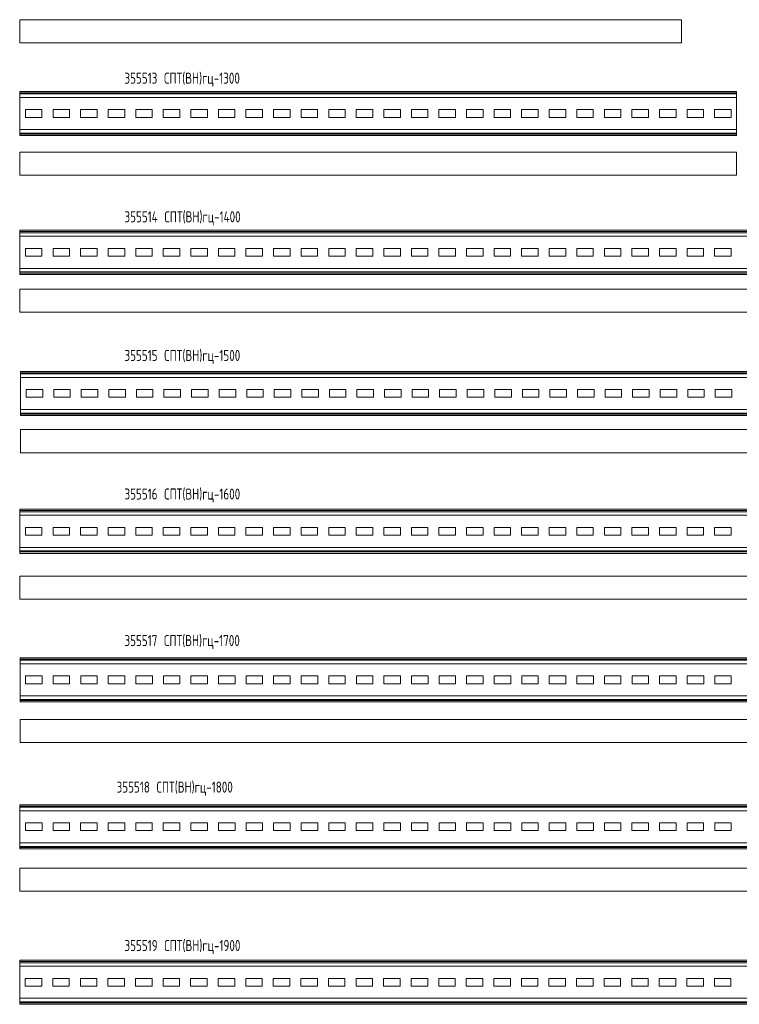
# Model space of a CAD drawing. Header units: millimetres. Extents: x -148 to 6506, y -6446 to 833.
# Tile 6 of 11: x 414 to 1719, y -2758 to -971. Entities that reach past the tile are written whole.
import ezdxf

# ---------------------------------------------------------------- set-up
doc = ezdxf.new("R2010")
doc.units = ezdxf.units.MM
doc.styles.add('SLDTEXTSTYLE4', font='TXT', dxfattribs={"width": 0.7, "bigfont": 'bigfont'})

msp = doc.modelspace()

# ---------------------------------------------------------------- linework, layer by layer
at = {"color": 7, "linetype": 'Continuous', "lineweight": 15}
for p, q in [((1613.7, -971.5), (413.7, -971.5)), ((413.7, -971.5), (413.7, -1013.5)), ((1613.7, -971.5), (1613.7, -1013.5)), ((1613.7, -1013.5), (413.7, -1013.5)), ((1714, -1101.7), (414, -1101.7)), ((414, -1101.7), (414, -1104.2)), ((1714, -1104.2), (414, -1104.2)), ((414, -1104.2), (414, -1106.2)), ((1714, -1106.2), (414, -1106.2)), ((414, -1106.2), (414, -1112.6)), ((1714, -1101.7), (1714, -1104.2)), ((1714, -1104.2), (1714, -1106.2)), ((1714, -1106.2), (1714, -1112.6)), ((1714, -1112.6), (414, -1112.6)), ((414, -1112.6), (414, -1170.8)), ((1714, -1112.6), (1714, -1170.8)), ((454, -1134.7), (424, -1134.7)), ((424, -1134.7), (424, -1148.7)), ((454, -1148.7), (454, -1134.7)), ((504, -1134.7), (474, -1134.7)), ((474, -1134.7), (474, -1148.7)), ((504, -1148.7), (504, -1134.7)), ((554, -1134.7), (524, -1134.7)), ((524, -1134.7), (524, -1148.7)), ((554, -1148.7), (554, -1134.7)), ((604, -1134.7), (574, -1134.7)), ((574, -1134.7), (574, -1148.7)), ((604, -1148.7), (604, -1134.7)), ((654, -1134.7), (624, -1134.7)), ((624, -1134.7), (624, -1148.7)), ((654, -1148.7), (654, -1134.7)), ((704, -1134.7), (674, -1134.7)), ((674, -1134.7), (674, -1148.7)), ((704, -1148.7), (704, -1134.7)), ((754, -1134.7), (724, -1134.7)), ((724, -1134.7), (724, -1148.7)), ((754, -1148.7), (754, -1134.7)), ((804, -1134.7), (774, -1134.7)), ((774, -1134.7), (774, -1148.7)), ((804, -1148.7), (804, -1134.7)), ((854, -1134.7), (824, -1134.7)), ((824, -1134.7), (824, -1148.7)), ((854, -1148.7), (854, -1134.7)), ((904, -1134.7), (874, -1134.7)), ((874, -1134.7), (874, -1148.7)), ((904, -1148.7), (904, -1134.7)), ((954, -1134.7), (924, -1134.7)), ((924, -1134.7), (924, -1148.7)), ((954, -1148.7), (954, -1134.7)), ((1004, -1134.7), (974, -1134.7)), ((974, -1134.7), (974, -1148.7)), ((1004, -1148.7), (1004, -1134.7)), ((1054, -1134.7), (1024, -1134.7)), ((1024, -1134.7), (1024, -1148.7)), ((1054, -1148.7), (1054, -1134.7)), ((1104, -1134.7), (1074, -1134.7)), ((1074, -1134.7), (1074, -1148.7)), ((1104, -1148.7), (1104, -1134.7)), ((1154, -1134.7), (1124, -1134.7)), ((1124, -1134.7), (1124, -1148.7)), ((1154, -1148.7), (1154, -1134.7)), ((1204, -1134.7), (1174, -1134.7)), ((1174, -1134.7), (1174, -1148.7)), ((1204, -1148.7), (1204, -1134.7)), ((1254, -1134.7), (1224, -1134.7)), ((1224, -1134.7), (1224, -1148.7)), ((1254, -1148.7), (1254, -1134.7)), ((1304, -1134.7), (1274, -1134.7)), ((1274, -1134.7), (1274, -1148.7)), ((1304, -1148.7), (1304, -1134.7)), ((1354, -1134.7), (1324, -1134.7)), ((1324, -1134.7), (1324, -1148.7)), ((1354, -1148.7), (1354, -1134.7)), ((1404, -1134.7), (1374, -1134.7)), ((1374, -1134.7), (1374, -1148.7)), ((1404, -1148.7), (1404, -1134.7)), ((1454, -1134.7), (1424, -1134.7)), ((1424, -1134.7), (1424, -1148.7)), ((1454, -1148.7), (1454, -1134.7)), ((1504, -1134.7), (1474, -1134.7)), ((1474, -1134.7), (1474, -1148.7)), ((1504, -1148.7), (1504, -1134.7)), ((1554, -1134.7), (1524, -1134.7)), ((1524, -1134.7), (1524, -1148.7)), ((1554, -1148.7), (1554, -1134.7)), ((1604, -1134.7), (1574, -1134.7)), ((1574, -1134.7), (1574, -1148.7)), ((1604, -1148.7), (1604, -1134.7)), ((1654, -1134.7), (1624, -1134.7)), ((1624, -1134.7), (1624, -1148.7)), ((1654, -1148.7), (1654, -1134.7)), ((1704, -1134.7), (1674, -1134.7)), ((1674, -1134.7), (1674, -1148.7)), ((1704, -1148.7), (1704, -1134.7)), ((424, -1148.7), (454, -1148.7)), ((474, -1148.7), (504, -1148.7)), ((524, -1148.7), (554, -1148.7)), ((574, -1148.7), (604, -1148.7)), ((624, -1148.7), (654, -1148.7)), ((674, -1148.7), (704, -1148.7)), ((724, -1148.7), (754, -1148.7)), ((774, -1148.7), (804, -1148.7)), ((824, -1148.7), (854, -1148.7)), ((874, -1148.7), (904, -1148.7)), ((924, -1148.7), (954, -1148.7)), ((974, -1148.7), (1004, -1148.7)), ((1024, -1148.7), (1054, -1148.7)), ((1074, -1148.7), (1104, -1148.7)), ((1124, -1148.7), (1154, -1148.7)), ((1174, -1148.7), (1204, -1148.7)), ((1224, -1148.7), (1254, -1148.7)), ((1274, -1148.7), (1304, -1148.7)), ((1324, -1148.7), (1354, -1148.7)), ((1374, -1148.7), (1404, -1148.7)), ((1424, -1148.7), (1454, -1148.7)), ((1474, -1148.7), (1504, -1148.7)), ((1524, -1148.7), (1554, -1148.7)), ((1574, -1148.7), (1604, -1148.7)), ((1624, -1148.7), (1654, -1148.7)), ((1674, -1148.7), (1704, -1148.7)), ((1714, -1170.8), (414, -1170.8)), ((414, -1170.8), (414, -1177.2)), ((1714, -1177.2), (414, -1177.2)), ((414, -1177.2), (414, -1179.3)), ((1714, -1179.3), (414, -1179.3)), ((414, -1179.3), (414, -1181.7)), ((1714, -1170.8), (1714, -1177.2)), ((1714, -1177.2), (1714, -1179.3)), ((1714, -1179.3), (1714, -1181.7)), ((1714, -1181.7), (414, -1181.7)), ((1714, -1211.6), (414, -1211.6)), ((414, -1211.6), (414, -1253.6)), ((1714, -1211.6), (1714, -1253.6)), ((1714, -1253.6), (414, -1253.6)), ((414, -1353.7), (414, -1356.1)), ((1814, -1353.7), (414, -1353.7)), ((1814, -1356.1), (414, -1356.1)), ((414, -1356.1), (414, -1358.2)), ((1814, -1358.2), (414, -1358.2)), ((414, -1358.2), (414, -1364.6)), ((1814, -1364.6), (414, -1364.6)), ((414, -1364.6), (414, -1422.8)), ((454, -1386.7), (424, -1386.7)), ((424, -1386.7), (424, -1400.7)), ((454, -1400.7), (454, -1386.7)), ((504, -1386.7), (474, -1386.7)), ((474, -1386.7), (474, -1400.7)), ((504, -1400.7), (504, -1386.7)), ((554, -1386.7), (524, -1386.7)), ((524, -1386.7), (524, -1400.7)), ((554, -1400.7), (554, -1386.7)), ((604, -1386.7), (574, -1386.7)), ((574, -1386.7), (574, -1400.7)), ((604, -1400.7), (604, -1386.7)), ((654, -1386.7), (624, -1386.7)), ((624, -1386.7), (624, -1400.7)), ((654, -1400.7), (654, -1386.7)), ((704, -1386.7), (674, -1386.7)), ((674, -1386.7), (674, -1400.7)), ((704, -1400.7), (704, -1386.7)), ((754, -1386.7), (724, -1386.7)), ((724, -1386.7), (724, -1400.7)), ((754, -1400.7), (754, -1386.7)), ((804, -1386.7), (774, -1386.7)), ((774, -1386.7), (774, -1400.7)), ((804, -1400.7), (804, -1386.7)), ((854, -1386.7), (824, -1386.7)), ((824, -1386.7), (824, -1400.7)), ((854, -1400.7), (854, -1386.7)), ((904, -1386.7), (874, -1386.7)), ((874, -1386.7), (874, -1400.7)), ((904, -1400.7), (904, -1386.7)), ((954, -1386.7), (924, -1386.7)), ((924, -1386.7), (924, -1400.7)), ((954, -1400.7), (954, -1386.7)), ((1004, -1386.7), (974, -1386.7)), ((974, -1386.7), (974, -1400.7)), ((1004, -1400.7), (1004, -1386.7)), ((1054, -1386.7), (1024, -1386.7)), ((1024, -1386.7), (1024, -1400.7)), ((1054, -1400.7), (1054, -1386.7)), ((1104, -1386.7), (1074, -1386.7)), ((1074, -1386.7), (1074, -1400.7)), ((1104, -1400.7), (1104, -1386.7)), ((1154, -1386.7), (1124, -1386.7)), ((1124, -1386.7), (1124, -1400.7)), ((1154, -1400.7), (1154, -1386.7)), ((1204, -1386.7), (1174, -1386.7)), ((1174, -1386.7), (1174, -1400.7)), ((1204, -1400.7), (1204, -1386.7)), ((1254, -1386.7), (1224, -1386.7)), ((1224, -1386.7), (1224, -1400.7)), ((1254, -1400.7), (1254, -1386.7)), ((1304, -1386.7), (1274, -1386.7)), ((1274, -1386.7), (1274, -1400.7)), ((1304, -1400.7), (1304, -1386.7)), ((1354, -1386.7), (1324, -1386.7)), ((1324, -1386.7), (1324, -1400.7)), ((1354, -1400.7), (1354, -1386.7)), ((1404, -1386.7), (1374, -1386.7)), ((1374, -1386.7), (1374, -1400.7)), ((1404, -1400.7), (1404, -1386.7)), ((1454, -1386.7), (1424, -1386.7)), ((1424, -1386.7), (1424, -1400.7)), ((1454, -1400.7), (1454, -1386.7)), ((1504, -1386.7), (1474, -1386.7)), ((1474, -1386.7), (1474, -1400.7)), ((1504, -1400.7), (1504, -1386.7)), ((1554, -1386.7), (1524, -1386.7)), ((1524, -1386.7), (1524, -1400.7)), ((1554, -1400.7), (1554, -1386.7)), ((1604, -1386.7), (1574, -1386.7)), ((1574, -1386.7), (1574, -1400.7)), ((1604, -1400.7), (1604, -1386.7)), ((1654, -1386.7), (1624, -1386.7)), ((1624, -1386.7), (1624, -1400.7)), ((1654, -1400.7), (1654, -1386.7)), ((1704, -1386.7), (1674, -1386.7)), ((1674, -1386.7), (1674, -1400.7)), ((1704, -1400.7), (1704, -1386.7)), ((424, -1400.7), (454, -1400.7)), ((474, -1400.7), (504, -1400.7)), ((524, -1400.7), (554, -1400.7)), ((574, -1400.7), (604, -1400.7)), ((624, -1400.7), (654, -1400.7)), ((674, -1400.7), (704, -1400.7)), ((724, -1400.7), (754, -1400.7)), ((774, -1400.7), (804, -1400.7)), ((824, -1400.7), (854, -1400.7)), ((874, -1400.7), (904, -1400.7)), ((924, -1400.7), (954, -1400.7)), ((974, -1400.7), (1004, -1400.7)), ((1024, -1400.7), (1054, -1400.7)), ((1074, -1400.7), (1104, -1400.7)), ((1124, -1400.7), (1154, -1400.7)), ((1174, -1400.7), (1204, -1400.7)), ((1224, -1400.7), (1254, -1400.7)), ((1274, -1400.7), (1304, -1400.7)), ((1324, -1400.7), (1354, -1400.7)), ((1374, -1400.7), (1404, -1400.7)), ((1424, -1400.7), (1454, -1400.7)), ((1474, -1400.7), (1504, -1400.7)), ((1524, -1400.7), (1554, -1400.7)), ((1574, -1400.7), (1604, -1400.7)), ((1624, -1400.7), (1654, -1400.7)), ((1674, -1400.7), (1704, -1400.7)), ((1814, -1422.8), (414, -1422.8)), ((414, -1422.8), (414, -1429.2)), ((1814, -1429.2), (414, -1429.2)), ((414, -1429.2), (414, -1431.2)), ((1814, -1431.2), (414, -1431.2)), ((414, -1431.2), (414, -1433.7)), ((1814, -1433.7), (414, -1433.7)), ((1814, -1460.4), (414, -1460.4)), ((414, -1460.4), (414, -1502.4)), ((1814, -1502.4), (414, -1502.4)), ((1915.3, -1609.8), (415.3, -1609.8)), ((415.3, -1609.8), (415.3, -1612.3)), ((1915.3, -1612.3), (415.3, -1612.3)), ((415.3, -1612.3), (415.3, -1614.4)), ((1915.3, -1614.4), (415.3, -1614.4)), ((415.3, -1614.4), (415.3, -1620.8)), ((1915.3, -1620.8), (415.3, -1620.8)), ((415.3, -1620.8), (415.3, -1678.9)), ((455.3, -1642.8), (425.3, -1642.8)), ((425.3, -1642.8), (425.3, -1656.8)), ((455.3, -1656.8), (455.3, -1642.8)), ((505.3, -1642.8), (475.3, -1642.8)), ((475.3, -1642.8), (475.3, -1656.8)), ((505.3, -1656.8), (505.3, -1642.8)), ((555.3, -1642.8), (525.3, -1642.8)), ((525.3, -1642.8), (525.3, -1656.8)), ((555.3, -1656.8), (555.3, -1642.8)), ((605.3, -1642.8), (575.3, -1642.8)), ((575.3, -1642.8), (575.3, -1656.8)), ((605.3, -1656.8), (605.3, -1642.8)), ((655.3, -1642.8), (625.3, -1642.8)), ((625.3, -1642.8), (625.3, -1656.8)), ((655.3, -1656.8), (655.3, -1642.8)), ((705.3, -1642.8), (675.3, -1642.8)), ((675.3, -1642.8), (675.3, -1656.8)), ((705.3, -1656.8), (705.3, -1642.8)), ((755.3, -1642.8), (725.3, -1642.8)), ((725.3, -1642.8), (725.3, -1656.8)), ((755.3, -1656.8), (755.3, -1642.8)), ((805.3, -1642.8), (775.3, -1642.8)), ((775.3, -1642.8), (775.3, -1656.8)), ((805.3, -1656.8), (805.3, -1642.8)), ((855.3, -1642.8), (825.3, -1642.8)), ((825.3, -1642.8), (825.3, -1656.8)), ((855.3, -1656.8), (855.3, -1642.8)), ((905.3, -1642.8), (875.3, -1642.8)), ((875.3, -1642.8), (875.3, -1656.8)), ((905.3, -1656.8), (905.3, -1642.8)), ((955.3, -1642.8), (925.3, -1642.8)), ((925.3, -1642.8), (925.3, -1656.8)), ((955.3, -1656.8), (955.3, -1642.8)), ((1005.3, -1642.8), (975.3, -1642.8)), ((975.3, -1642.8), (975.3, -1656.8)), ((1005.3, -1656.8), (1005.3, -1642.8)), ((1055.3, -1642.8), (1025.3, -1642.8)), ((1025.3, -1642.8), (1025.3, -1656.8)), ((1055.3, -1656.8), (1055.3, -1642.8)), ((1105.3, -1642.8), (1075.3, -1642.8)), ((1075.3, -1642.8), (1075.3, -1656.8)), ((1105.3, -1656.8), (1105.3, -1642.8)), ((1155.3, -1642.8), (1125.3, -1642.8)), ((1125.3, -1642.8), (1125.3, -1656.8)), ((1155.3, -1656.8), (1155.3, -1642.8)), ((1205.3, -1642.8), (1175.3, -1642.8)), ((1175.3, -1642.8), (1175.3, -1656.8)), ((1205.3, -1656.8), (1205.3, -1642.8)), ((1255.3, -1642.8), (1225.3, -1642.8)), ((1225.3, -1642.8), (1225.3, -1656.8)), ((1255.3, -1656.8), (1255.3, -1642.8)), ((1305.3, -1642.8), (1275.3, -1642.8)), ((1275.3, -1642.8), (1275.3, -1656.8)), ((1305.3, -1656.8), (1305.3, -1642.8)), ((1355.3, -1642.8), (1325.3, -1642.8)), ((1325.3, -1642.8), (1325.3, -1656.8)), ((1355.3, -1656.8), (1355.3, -1642.8)), ((1405.3, -1642.8), (1375.3, -1642.8)), ((1375.3, -1642.8), (1375.3, -1656.8)), ((1405.3, -1656.8), (1405.3, -1642.8)), ((1455.3, -1642.8), (1425.3, -1642.8)), ((1425.3, -1642.8), (1425.3, -1656.8)), ((1455.3, -1656.8), (1455.3, -1642.8)), ((1505.3, -1642.8), (1475.3, -1642.8)), ((1475.3, -1642.8), (1475.3, -1656.8)), ((1505.3, -1656.8), (1505.3, -1642.8)), ((1555.3, -1642.8), (1525.3, -1642.8)), ((1525.3, -1642.8), (1525.3, -1656.8)), ((1555.3, -1656.8), (1555.3, -1642.8)), ((1605.3, -1642.8), (1575.3, -1642.8)), ((1575.3, -1642.8), (1575.3, -1656.8)), ((1605.3, -1656.8), (1605.3, -1642.8)), ((1655.3, -1642.8), (1625.3, -1642.8)), ((1625.3, -1642.8), (1625.3, -1656.8)), ((1655.3, -1656.8), (1655.3, -1642.8)), ((1705.3, -1642.8), (1675.3, -1642.8)), ((1675.3, -1642.8), (1675.3, -1656.8)), ((1705.3, -1656.8), (1705.3, -1642.8)), ((425.3, -1656.8), (455.3, -1656.8)), ((475.3, -1656.8), (505.3, -1656.8)), ((525.3, -1656.8), (555.3, -1656.8)), ((575.3, -1656.8), (605.3, -1656.8)), ((625.3, -1656.8), (655.3, -1656.8)), ((675.3, -1656.8), (705.3, -1656.8)), ((725.3, -1656.8), (755.3, -1656.8)), ((775.3, -1656.8), (805.3, -1656.8)), ((825.3, -1656.8), (855.3, -1656.8)), ((875.3, -1656.8), (905.3, -1656.8)), ((925.3, -1656.8), (955.3, -1656.8)), ((975.3, -1656.8), (1005.3, -1656.8)), ((1025.3, -1656.8), (1055.3, -1656.8)), ((1075.3, -1656.8), (1105.3, -1656.8)), ((1125.3, -1656.8), (1155.3, -1656.8)), ((1175.3, -1656.8), (1205.3, -1656.8)), ((1225.3, -1656.8), (1255.3, -1656.8)), ((1275.3, -1656.8), (1305.3, -1656.8)), ((1325.3, -1656.8), (1355.3, -1656.8)), ((1375.3, -1656.8), (1405.3, -1656.8)), ((1425.3, -1656.8), (1455.3, -1656.8)), ((1475.3, -1656.8), (1505.3, -1656.8)), ((1525.3, -1656.8), (1555.3, -1656.8)), ((1575.3, -1656.8), (1605.3, -1656.8)), ((1625.3, -1656.8), (1655.3, -1656.8)), ((1675.3, -1656.8), (1705.3, -1656.8)), ((1915.3, -1678.9), (415.3, -1678.9)), ((415.3, -1678.9), (415.3, -1685.3)), ((1915.3, -1685.3), (415.3, -1685.3)), ((415.3, -1685.3), (415.3, -1687.4)), ((1915.3, -1687.4), (415.3, -1687.4)), ((415.3, -1687.4), (415.3, -1689.8)), ((1915.3, -1689.8), (415.3, -1689.8)), ((1915.3, -1715.3), (415.3, -1715.3)), ((415.3, -1715.3), (415.3, -1757.3)), ((1915.3, -1757.3), (415.3, -1757.3)), ((2014, -1860), (414, -1860)), ((414, -1860), (414, -1862.5)), ((2014, -1862.5), (414, -1862.5)), ((414, -1862.5), (414, -1864.5)), ((2014, -1864.5), (414, -1864.5)), ((414, -1864.5), (414, -1870.9)), ((2014, -1870.9), (414, -1870.9)), ((414, -1870.9), (414, -1929.1)), ((454, -1893), (424, -1893)), ((424, -1893), (424, -1907)), ((454, -1907), (454, -1893)), ((504, -1893), (474, -1893)), ((474, -1893), (474, -1907)), ((504, -1907), (504, -1893)), ((554, -1893), (524, -1893)), ((524, -1893), (524, -1907)), ((554, -1907), (554, -1893)), ((604, -1893), (574, -1893)), ((574, -1893), (574, -1907)), ((604, -1907), (604, -1893)), ((654, -1893), (624, -1893)), ((624, -1893), (624, -1907)), ((654, -1907), (654, -1893)), ((704, -1893), (674, -1893)), ((674, -1893), (674, -1907)), ((704, -1907), (704, -1893)), ((754, -1893), (724, -1893)), ((724, -1893), (724, -1907)), ((754, -1907), (754, -1893)), ((804, -1893), (774, -1893)), ((774, -1893), (774, -1907)), ((804, -1907), (804, -1893)), ((854, -1893), (824, -1893)), ((824, -1893), (824, -1907)), ((854, -1907), (854, -1893)), ((904, -1893), (874, -1893)), ((874, -1893), (874, -1907)), ((904, -1907), (904, -1893)), ((954, -1893), (924, -1893)), ((924, -1893), (924, -1907)), ((954, -1907), (954, -1893)), ((1004, -1893), (974, -1893)), ((974, -1893), (974, -1907)), ((1004, -1907), (1004, -1893)), ((1054, -1893), (1024, -1893)), ((1024, -1893), (1024, -1907)), ((1054, -1907), (1054, -1893)), ((1104, -1893), (1074, -1893)), ((1074, -1893), (1074, -1907)), ((1104, -1907), (1104, -1893)), ((1154, -1893), (1124, -1893)), ((1124, -1893), (1124, -1907)), ((1154, -1907), (1154, -1893)), ((1204, -1893), (1174, -1893)), ((1174, -1893), (1174, -1907)), ((1204, -1907), (1204, -1893)), ((1254, -1893), (1224, -1893)), ((1224, -1893), (1224, -1907)), ((1254, -1907), (1254, -1893)), ((1304, -1893), (1274, -1893)), ((1274, -1893), (1274, -1907)), ((1304, -1907), (1304, -1893)), ((1354, -1893), (1324, -1893)), ((1324, -1893), (1324, -1907)), ((1354, -1907), (1354, -1893)), ((1404, -1893), (1374, -1893)), ((1374, -1893), (1374, -1907)), ((1404, -1907), (1404, -1893)), ((1454, -1893), (1424, -1893)), ((1424, -1893), (1424, -1907)), ((1454, -1907), (1454, -1893)), ((1504, -1893), (1474, -1893)), ((1474, -1893), (1474, -1907)), ((1504, -1907), (1504, -1893)), ((1554, -1893), (1524, -1893)), ((1524, -1893), (1524, -1907)), ((1554, -1907), (1554, -1893)), ((1604, -1893), (1574, -1893)), ((1574, -1893), (1574, -1907)), ((1604, -1907), (1604, -1893)), ((1654, -1893), (1624, -1893)), ((1624, -1893), (1624, -1907)), ((1654, -1907), (1654, -1893)), ((1704, -1893), (1674, -1893)), ((1674, -1893), (1674, -1907)), ((1704, -1907), (1704, -1893)), ((424, -1907), (454, -1907)), ((474, -1907), (504, -1907)), ((524, -1907), (554, -1907)), ((574, -1907), (604, -1907)), ((624, -1907), (654, -1907)), ((674, -1907), (704, -1907)), ((724, -1907), (754, -1907)), ((774, -1907), (804, -1907)), ((824, -1907), (854, -1907)), ((874, -1907), (904, -1907)), ((924, -1907), (954, -1907)), ((974, -1907), (1004, -1907)), ((1024, -1907), (1054, -1907)), ((1074, -1907), (1104, -1907)), ((1124, -1907), (1154, -1907)), ((1174, -1907), (1204, -1907)), ((1224, -1907), (1254, -1907)), ((1274, -1907), (1304, -1907)), ((1324, -1907), (1354, -1907)), ((1374, -1907), (1404, -1907)), ((1424, -1907), (1454, -1907)), ((1474, -1907), (1504, -1907)), ((1524, -1907), (1554, -1907)), ((1574, -1907), (1604, -1907)), ((1624, -1907), (1654, -1907)), ((1674, -1907), (1704, -1907)), ((2014, -1929.1), (414, -1929.1)), ((414, -1929.1), (414, -1935.5)), ((2014, -1935.5), (414, -1935.5)), ((414, -1935.5), (414, -1937.5)), ((2014, -1937.5), (414, -1937.5)), ((414, -1937.5), (414, -1940)), ((2014, -1940), (414, -1940)), ((2014, -1981.1), (414, -1981.1)), ((414, -1981.1), (414, -2023.1)), ((2014, -2023.1), (414, -2023.1)), ((2114.2, -2129.5), (414.2, -2129.5)), ((414.2, -2129.5), (414.2, -2132)), ((2114.2, -2132), (414.2, -2132)), ((414.2, -2132), (414.2, -2134)), ((2114.2, -2134), (414.2, -2134)), ((414.2, -2134), (414.2, -2140.4)), ((2114.2, -2140.4), (414.2, -2140.4)), ((414.2, -2140.4), (414.2, -2198.6)), ((454.2, -2162.5), (424.2, -2162.5)), ((424.2, -2162.5), (424.2, -2176.5)), ((424.2, -2176.5), (454.2, -2176.5)), ((454.2, -2176.5), (454.2, -2162.5)), ((504.2, -2162.5), (474.2, -2162.5)), ((474.2, -2162.5), (474.2, -2176.5)), ((474.2, -2176.5), (504.2, -2176.5)), ((504.2, -2176.5), (504.2, -2162.5)), ((554.2, -2162.5), (524.2, -2162.5)), ((524.2, -2162.5), (524.2, -2176.5)), ((524.2, -2176.5), (554.2, -2176.5)), ((554.2, -2176.5), (554.2, -2162.5)), ((604.2, -2162.5), (574.2, -2162.5)), ((574.2, -2162.5), (574.2, -2176.5)), ((574.2, -2176.5), (604.2, -2176.5)), ((604.2, -2176.5), (604.2, -2162.5)), ((654.2, -2162.5), (624.2, -2162.5)), ((624.2, -2162.5), (624.2, -2176.5)), ((624.2, -2176.5), (654.2, -2176.5)), ((654.2, -2176.5), (654.2, -2162.5)), ((704.2, -2162.5), (674.2, -2162.5)), ((674.2, -2162.5), (674.2, -2176.5)), ((674.2, -2176.5), (704.2, -2176.5)), ((704.2, -2176.5), (704.2, -2162.5)), ((754.2, -2162.5), (724.2, -2162.5)), ((724.2, -2162.5), (724.2, -2176.5)), ((724.2, -2176.5), (754.2, -2176.5)), ((754.2, -2176.5), (754.2, -2162.5)), ((804.2, -2162.5), (774.2, -2162.5)), ((774.2, -2162.5), (774.2, -2176.5)), ((774.2, -2176.5), (804.2, -2176.5)), ((804.2, -2176.5), (804.2, -2162.5)), ((854.2, -2162.5), (824.2, -2162.5)), ((824.2, -2162.5), (824.2, -2176.5)), ((824.2, -2176.5), (854.2, -2176.5)), ((854.2, -2176.5), (854.2, -2162.5)), ((904.2, -2162.5), (874.2, -2162.5)), ((874.2, -2162.5), (874.2, -2176.5)), ((874.2, -2176.5), (904.2, -2176.5)), ((904.2, -2176.5), (904.2, -2162.5)), ((954.2, -2162.5), (924.2, -2162.5)), ((924.2, -2162.5), (924.2, -2176.5)), ((924.2, -2176.5), (954.2, -2176.5)), ((954.2, -2176.5), (954.2, -2162.5)), ((1004.2, -2162.5), (974.2, -2162.5)), ((974.2, -2162.5), (974.2, -2176.5)), ((974.2, -2176.5), (1004.2, -2176.5)), ((1004.2, -2176.5), (1004.2, -2162.5)), ((1054.2, -2162.5), (1024.2, -2162.5)), ((1024.2, -2162.5), (1024.2, -2176.5)), ((1024.2, -2176.5), (1054.2, -2176.5)), ((1054.2, -2176.5), (1054.2, -2162.5)), ((1104.2, -2162.5), (1074.2, -2162.5)), ((1074.2, -2162.5), (1074.2, -2176.5)), ((1074.2, -2176.5), (1104.2, -2176.5)), ((1104.2, -2176.5), (1104.2, -2162.5)), ((1154.2, -2162.5), (1124.2, -2162.5)), ((1124.2, -2162.5), (1124.2, -2176.5)), ((1124.2, -2176.5), (1154.2, -2176.5)), ((1154.2, -2176.5), (1154.2, -2162.5)), ((1204.2, -2162.5), (1174.2, -2162.5)), ((1174.2, -2162.5), (1174.2, -2176.5)), ((1174.2, -2176.5), (1204.2, -2176.5)), ((1204.2, -2176.5), (1204.2, -2162.5)), ((1254.2, -2162.5), (1224.2, -2162.5)), ((1224.2, -2162.5), (1224.2, -2176.5)), ((1224.2, -2176.5), (1254.2, -2176.5)), ((1254.2, -2176.5), (1254.2, -2162.5)), ((1304.2, -2162.5), (1274.2, -2162.5)), ((1274.2, -2162.5), (1274.2, -2176.5)), ((1274.2, -2176.5), (1304.2, -2176.5)), ((1304.2, -2176.5), (1304.2, -2162.5)), ((1354.2, -2162.5), (1324.2, -2162.5)), ((1324.2, -2162.5), (1324.2, -2176.5)), ((1324.2, -2176.5), (1354.2, -2176.5)), ((1354.2, -2176.5), (1354.2, -2162.5)), ((1404.2, -2162.5), (1374.2, -2162.5)), ((1374.2, -2162.5), (1374.2, -2176.5)), ((1374.2, -2176.5), (1404.2, -2176.5)), ((1404.2, -2176.5), (1404.2, -2162.5)), ((1454.2, -2162.5), (1424.2, -2162.5)), ((1424.2, -2162.5), (1424.2, -2176.5)), ((1424.2, -2176.5), (1454.2, -2176.5)), ((1454.2, -2176.5), (1454.2, -2162.5)), ((1504.2, -2162.5), (1474.2, -2162.5)), ((1474.2, -2162.5), (1474.2, -2176.5)), ((1474.2, -2176.5), (1504.2, -2176.5)), ((1504.2, -2176.5), (1504.2, -2162.5)), ((1554.2, -2162.5), (1524.2, -2162.5)), ((1524.2, -2162.5), (1524.2, -2176.5)), ((1524.2, -2176.5), (1554.2, -2176.5)), ((1554.2, -2176.5), (1554.2, -2162.5)), ((1604.2, -2162.5), (1574.2, -2162.5)), ((1574.2, -2162.5), (1574.2, -2176.5)), ((1574.2, -2176.5), (1604.2, -2176.5)), ((1604.2, -2176.5), (1604.2, -2162.5)), ((1654.2, -2162.5), (1624.2, -2162.5)), ((1624.2, -2162.5), (1624.2, -2176.5)), ((1624.2, -2176.5), (1654.2, -2176.5)), ((1654.2, -2176.5), (1654.2, -2162.5)), ((1704.2, -2162.5), (1674.2, -2162.5)), ((1674.2, -2162.5), (1674.2, -2176.5)), ((1674.2, -2176.5), (1704.2, -2176.5)), ((1704.2, -2176.5), (1704.2, -2162.5)), ((2114.2, -2198.6), (414.2, -2198.6)), ((414.2, -2198.6), (414.2, -2205)), ((2114.2, -2205), (414.2, -2205)), ((414.2, -2205), (414.2, -2207.1)), ((2114.2, -2207.1), (414.2, -2207.1)), ((414.2, -2207.1), (414.2, -2209.5)), ((2114.2, -2209.5), (414.2, -2209.5)), ((2114.2, -2241.4), (414.2, -2241.4)), ((414.2, -2241.4), (414.2, -2283.4)), ((2114.2, -2283.4), (414.2, -2283.4)), ((2214.1, -2396.2), (414.1, -2396.2)), ((414.1, -2396.2), (414.1, -2398.6)), ((2214.1, -2398.6), (414.1, -2398.6)), ((414.1, -2398.6), (414.1, -2400.7)), ((2214.1, -2400.7), (414.1, -2400.7)), ((414.1, -2400.7), (414.1, -2407.1)), ((2214.1, -2407.1), (414.1, -2407.1)), ((414.1, -2407.1), (414.1, -2465.3)), ((454.1, -2429.2), (424.1, -2429.2)), ((424.1, -2429.2), (424.1, -2443.2)), ((454.1, -2443.2), (454.1, -2429.2)), ((504.1, -2429.2), (474.1, -2429.2)), ((474.1, -2429.2), (474.1, -2443.2)), ((504.1, -2443.2), (504.1, -2429.2)), ((554.1, -2429.2), (524.1, -2429.2)), ((524.1, -2429.2), (524.1, -2443.2)), ((554.1, -2443.2), (554.1, -2429.2)), ((604.1, -2429.2), (574.1, -2429.2)), ((574.1, -2429.2), (574.1, -2443.2)), ((604.1, -2443.2), (604.1, -2429.2)), ((654.1, -2429.2), (624.1, -2429.2)), ((624.1, -2429.2), (624.1, -2443.2)), ((654.1, -2443.2), (654.1, -2429.2)), ((704.1, -2429.2), (674.1, -2429.2)), ((674.1, -2429.2), (674.1, -2443.2)), ((704.1, -2443.2), (704.1, -2429.2)), ((754.1, -2429.2), (724.1, -2429.2)), ((724.1, -2429.2), (724.1, -2443.2)), ((754.1, -2443.2), (754.1, -2429.2)), ((804.1, -2429.2), (774.1, -2429.2)), ((774.1, -2429.2), (774.1, -2443.2)), ((804.1, -2443.2), (804.1, -2429.2)), ((854.1, -2429.2), (824.1, -2429.2)), ((824.1, -2429.2), (824.1, -2443.2)), ((854.1, -2443.2), (854.1, -2429.2)), ((904.1, -2429.2), (874.1, -2429.2)), ((874.1, -2429.2), (874.1, -2443.2)), ((904.1, -2443.2), (904.1, -2429.2)), ((954.1, -2429.2), (924.1, -2429.2)), ((924.1, -2429.2), (924.1, -2443.2)), ((954.1, -2443.2), (954.1, -2429.2)), ((1004.1, -2429.2), (974.1, -2429.2)), ((974.1, -2429.2), (974.1, -2443.2)), ((1004.1, -2443.2), (1004.1, -2429.2)), ((1054.1, -2429.2), (1024.1, -2429.2)), ((1024.1, -2429.2), (1024.1, -2443.2)), ((1054.1, -2443.2), (1054.1, -2429.2)), ((1104.1, -2429.2), (1074.1, -2429.2)), ((1074.1, -2429.2), (1074.1, -2443.2)), ((1104.1, -2443.2), (1104.1, -2429.2)), ((1154.1, -2429.2), (1124.1, -2429.2)), ((1124.1, -2429.2), (1124.1, -2443.2)), ((1154.1, -2443.2), (1154.1, -2429.2)), ((1204.1, -2429.2), (1174.1, -2429.2)), ((1174.1, -2429.2), (1174.1, -2443.2)), ((1204.1, -2443.2), (1204.1, -2429.2)), ((1254.1, -2429.2), (1224.1, -2429.2)), ((1224.1, -2429.2), (1224.1, -2443.2)), ((1254.1, -2443.2), (1254.1, -2429.2)), ((1304.1, -2429.2), (1274.1, -2429.2)), ((1274.1, -2429.2), (1274.1, -2443.2)), ((1304.1, -2443.2), (1304.1, -2429.2)), ((1354.1, -2429.2), (1324.1, -2429.2)), ((1324.1, -2429.2), (1324.1, -2443.2)), ((1354.1, -2443.2), (1354.1, -2429.2)), ((1404.1, -2429.2), (1374.1, -2429.2)), ((1374.1, -2429.2), (1374.1, -2443.2)), ((1404.1, -2443.2), (1404.1, -2429.2)), ((1454.1, -2429.2), (1424.1, -2429.2)), ((1424.1, -2429.2), (1424.1, -2443.2)), ((1454.1, -2443.2), (1454.1, -2429.2)), ((1504.1, -2429.2), (1474.1, -2429.2)), ((1474.1, -2429.2), (1474.1, -2443.2)), ((1504.1, -2443.2), (1504.1, -2429.2)), ((1554.1, -2429.2), (1524.1, -2429.2)), ((1524.1, -2429.2), (1524.1, -2443.2)), ((1554.1, -2443.2), (1554.1, -2429.2)), ((1604.1, -2429.2), (1574.1, -2429.2)), ((1574.1, -2429.2), (1574.1, -2443.2)), ((1604.1, -2443.2), (1604.1, -2429.2)), ((1654.1, -2429.2), (1624.1, -2429.2)), ((1624.1, -2429.2), (1624.1, -2443.2)), ((1654.1, -2443.2), (1654.1, -2429.2)), ((1704.1, -2429.2), (1674.1, -2429.2)), ((1674.1, -2429.2), (1674.1, -2443.2)), ((1704.1, -2443.2), (1704.1, -2429.2)), ((424.1, -2443.2), (454.1, -2443.2)), ((474.1, -2443.2), (504.1, -2443.2)), ((524.1, -2443.2), (554.1, -2443.2)), ((574.1, -2443.2), (604.1, -2443.2)), ((624.1, -2443.2), (654.1, -2443.2)), ((674.1, -2443.2), (704.1, -2443.2)), ((724.1, -2443.2), (754.1, -2443.2)), ((774.1, -2443.2), (804.1, -2443.2)), ((824.1, -2443.2), (854.1, -2443.2)), ((874.1, -2443.2), (904.1, -2443.2)), ((924.1, -2443.2), (954.1, -2443.2)), ((974.1, -2443.2), (1004.1, -2443.2)), ((1024.1, -2443.2), (1054.1, -2443.2)), ((1074.1, -2443.2), (1104.1, -2443.2)), ((1124.1, -2443.2), (1154.1, -2443.2)), ((1174.1, -2443.2), (1204.1, -2443.2)), ((1224.1, -2443.2), (1254.1, -2443.2)), ((1274.1, -2443.2), (1304.1, -2443.2)), ((1324.1, -2443.2), (1354.1, -2443.2)), ((1374.1, -2443.2), (1404.1, -2443.2)), ((1424.1, -2443.2), (1454.1, -2443.2)), ((1474.1, -2443.2), (1504.1, -2443.2)), ((1524.1, -2443.2), (1554.1, -2443.2)), ((1574.1, -2443.2), (1604.1, -2443.2)), ((1624.1, -2443.2), (1654.1, -2443.2)), ((1674.1, -2443.2), (1704.1, -2443.2)), ((2214.1, -2465.3), (414.1, -2465.3)), ((414.1, -2465.3), (414.1, -2471.7)), ((2214.1, -2471.7), (414.1, -2471.7)), ((414.1, -2471.7), (414.1, -2473.7)), ((2214.1, -2473.7), (414.1, -2473.7)), ((414.1, -2473.7), (414.1, -2476.2)), ((2214.1, -2476.2), (414.1, -2476.2)), ((2214.1, -2511.1), (414.1, -2511.1)), ((414.1, -2511.1), (414.1, -2553.1)), ((2214.1, -2553.1), (414.1, -2553.1)), ((2313.6, -2678.4), (413.6, -2678.4)), ((413.6, -2678.4), (413.6, -2680.8)), ((2313.6, -2680.8), (413.6, -2680.8)), ((413.6, -2680.8), (413.6, -2682.9)), ((2313.6, -2682.9), (413.6, -2682.9)), ((413.6, -2682.9), (413.6, -2689.3)), ((2313.6, -2689.3), (413.6, -2689.3)), ((413.6, -2689.3), (413.6, -2747.5)), ((453.6, -2711.4), (423.6, -2711.4)), ((423.6, -2711.4), (423.6, -2725.4)), ((453.6, -2725.4), (453.6, -2711.4)), ((503.6, -2711.4), (473.6, -2711.4)), ((473.6, -2711.4), (473.6, -2725.4)), ((503.6, -2725.4), (503.6, -2711.4)), ((553.6, -2711.4), (523.6, -2711.4)), ((523.6, -2711.4), (523.6, -2725.4)), ((553.6, -2725.4), (553.6, -2711.4)), ((603.6, -2711.4), (573.6, -2711.4)), ((573.6, -2711.4), (573.6, -2725.4)), ((603.6, -2725.4), (603.6, -2711.4)), ((653.6, -2711.4), (623.6, -2711.4)), ((623.6, -2711.4), (623.6, -2725.4)), ((653.6, -2725.4), (653.6, -2711.4)), ((703.6, -2711.4), (673.6, -2711.4)), ((673.6, -2711.4), (673.6, -2725.4)), ((703.6, -2725.4), (703.6, -2711.4)), ((753.6, -2711.4), (723.6, -2711.4)), ((723.6, -2711.4), (723.6, -2725.4)), ((753.6, -2725.4), (753.6, -2711.4)), ((803.6, -2711.4), (773.6, -2711.4)), ((773.6, -2711.4), (773.6, -2725.4)), ((803.6, -2725.4), (803.6, -2711.4)), ((853.6, -2711.4), (823.6, -2711.4)), ((823.6, -2711.4), (823.6, -2725.4)), ((853.6, -2725.4), (853.6, -2711.4)), ((903.6, -2711.4), (873.6, -2711.4)), ((873.6, -2711.4), (873.6, -2725.4)), ((903.6, -2725.4), (903.6, -2711.4)), ((953.6, -2711.4), (923.6, -2711.4)), ((923.6, -2711.4), (923.6, -2725.4)), ((953.6, -2725.4), (953.6, -2711.4)), ((1003.6, -2711.4), (973.6, -2711.4)), ((973.6, -2711.4), (973.6, -2725.4)), ((1003.6, -2725.4), (1003.6, -2711.4)), ((1053.6, -2711.4), (1023.6, -2711.4)), ((1023.6, -2711.4), (1023.6, -2725.4)), ((1053.6, -2725.4), (1053.6, -2711.4)), ((1103.6, -2711.4), (1073.6, -2711.4)), ((1073.6, -2711.4), (1073.6, -2725.4)), ((1103.6, -2725.4), (1103.6, -2711.4)), ((1153.6, -2711.4), (1123.6, -2711.4)), ((1123.6, -2711.4), (1123.6, -2725.4)), ((1153.6, -2725.4), (1153.6, -2711.4)), ((1203.6, -2711.4), (1173.6, -2711.4)), ((1173.6, -2711.4), (1173.6, -2725.4)), ((1203.6, -2725.4), (1203.6, -2711.4)), ((1253.6, -2711.4), (1223.6, -2711.4)), ((1223.6, -2711.4), (1223.6, -2725.4)), ((1253.6, -2725.4), (1253.6, -2711.4)), ((1303.6, -2711.4), (1273.6, -2711.4)), ((1273.6, -2711.4), (1273.6, -2725.4)), ((1303.6, -2725.4), (1303.6, -2711.4)), ((1353.6, -2711.4), (1323.6, -2711.4)), ((1323.6, -2711.4), (1323.6, -2725.4)), ((1353.6, -2725.4), (1353.6, -2711.4)), ((1403.6, -2711.4), (1373.6, -2711.4)), ((1373.6, -2711.4), (1373.6, -2725.4)), ((1403.6, -2725.4), (1403.6, -2711.4)), ((1453.6, -2711.4), (1423.6, -2711.4)), ((1423.6, -2711.4), (1423.6, -2725.4)), ((1453.6, -2725.4), (1453.6, -2711.4)), ((1503.6, -2711.4), (1473.6, -2711.4)), ((1473.6, -2711.4), (1473.6, -2725.4)), ((1503.6, -2725.4), (1503.6, -2711.4)), ((1553.6, -2711.4), (1523.6, -2711.4)), ((1523.6, -2711.4), (1523.6, -2725.4)), ((1553.6, -2725.4), (1553.6, -2711.4)), ((1603.6, -2711.4), (1573.6, -2711.4)), ((1573.6, -2711.4), (1573.6, -2725.4)), ((1603.6, -2725.4), (1603.6, -2711.4)), ((1653.6, -2711.4), (1623.6, -2711.4)), ((1623.6, -2711.4), (1623.6, -2725.4)), ((1653.6, -2725.4), (1653.6, -2711.4)), ((1703.6, -2711.4), (1673.6, -2711.4)), ((1673.6, -2711.4), (1673.6, -2725.4)), ((1703.6, -2725.4), (1703.6, -2711.4)), ((423.6, -2725.4), (453.6, -2725.4)), ((473.6, -2725.4), (503.6, -2725.4)), ((523.6, -2725.4), (553.6, -2725.4)), ((573.6, -2725.4), (603.6, -2725.4)), ((623.6, -2725.4), (653.6, -2725.4)), ((673.6, -2725.4), (703.6, -2725.4)), ((723.6, -2725.4), (753.6, -2725.4)), ((773.6, -2725.4), (803.6, -2725.4)), ((823.6, -2725.4), (853.6, -2725.4)), ((873.6, -2725.4), (903.6, -2725.4)), ((923.6, -2725.4), (953.6, -2725.4)), ((973.6, -2725.4), (1003.6, -2725.4)), ((1023.6, -2725.4), (1053.6, -2725.4)), ((1073.6, -2725.4), (1103.6, -2725.4)), ((1123.6, -2725.4), (1153.6, -2725.4)), ((1173.6, -2725.4), (1203.6, -2725.4)), ((1223.6, -2725.4), (1253.6, -2725.4)), ((1273.6, -2725.4), (1303.6, -2725.4)), ((1323.6, -2725.4), (1353.6, -2725.4)), ((1373.6, -2725.4), (1403.6, -2725.4)), ((1423.6, -2725.4), (1453.6, -2725.4)), ((1473.6, -2725.4), (1503.6, -2725.4)), ((1523.6, -2725.4), (1553.6, -2725.4)), ((1573.6, -2725.4), (1603.6, -2725.4)), ((1623.6, -2725.4), (1653.6, -2725.4)), ((1673.6, -2725.4), (1703.6, -2725.4)), ((2313.6, -2747.5), (413.6, -2747.5)), ((413.6, -2747.5), (413.6, -2753.9)), ((2313.6, -2753.9), (413.6, -2753.9)), ((413.6, -2753.9), (413.6, -2755.9)), ((2313.6, -2755.9), (413.6, -2755.9)), ((413.6, -2755.9), (413.6, -2758.4)), ((2313.6, -2758.4), (413.6, -2758.4))]:
    msp.add_line(p, q, dxfattribs=at)

# ---------------------------------------------------------------- texts
at = {"color": 7, "linetype": 'Continuous', "lineweight": 0, "char_height": 20, "attachment_point": 1, "style": 'SLDTEXTSTYLE4'}
for s, insert in [('355513 \\M+18452\\M+18450\\M+18453(\\M+18442\\M+1844E)\\M+18473\\M+18488-1300', (603.6, -1067.6)), ('355514 \\M+18452\\M+18450\\M+18453(\\M+18442\\M+1844E)\\M+18473\\M+18488-1400', (603.6, -1319.2)), ('355515 \\M+18452\\M+18450\\M+18453(\\M+18442\\M+1844E)\\M+18473\\M+18488-1500', (603.6, -1570.8)), ('355516 \\M+18452\\M+18450\\M+18453(\\M+18442\\M+1844E)\\M+18473\\M+18488-1600', (603.6, -1822.3)), ('355517 \\M+18452\\M+18450\\M+18453(\\M+18442\\M+1844E)\\M+18473\\M+18488-1700', (603.6, -2088.2)), ('355518 \\M+18452\\M+18450\\M+18453(\\M+18442\\M+1844E)\\M+18473\\M+18488-1800', (589.3, -2354.2)), ('355519 \\M+18452\\M+18450\\M+18453(\\M+18442\\M+1844E)\\M+18473\\M+18488-1900', (603.6, -2641.7))]:
    msp.add_mtext(s, dxfattribs=dict(at, insert=insert))

doc.saveas('drawing.dxf')
